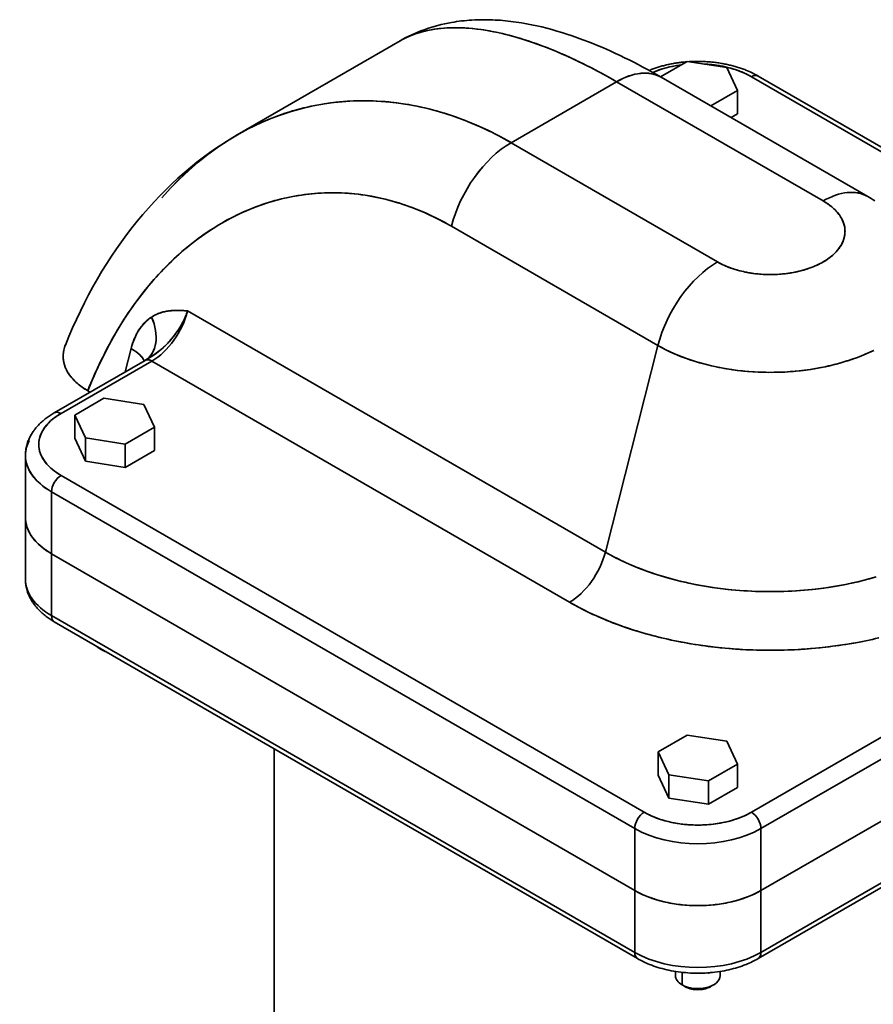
# Model space of a CAD drawing. Header units: inches. Extents: x 4459 to 5646, y 390 to 1656.
# Tile 12 of 13: x 5331 to 5522, y 1435 to 1656. Entities that reach past the tile are written whole.
import ezdxf

# ---------------------------------------------------------------- set-up
doc = ezdxf.new("R2010")
doc.units = ezdxf.units.IN
doc.header["$MEASUREMENT"] = 0

msp = doc.modelspace()

# ---------------------------------------------------------------- linework, layer by layer
at = {"color": 7, "lineweight": 35}
for p, q in [((5416.32, 1651), (5379.81, 1629.92)), ((5521.22, 1616.09), (5474.9, 1642.83)), ((5495.13, 1642.97), (5625.95, 1567.44)), ((5625.95, 1567.44), (5495.13, 1642.97)), ((5627.45, 1567.59), (5496.63, 1643.12)), ((5441.22, 1628.17), (5464.9, 1641.84)), ((5441.22, 1628.17), (5464.9, 1641.84)), ((5464.9, 1641.84), (5511.22, 1615.1)), ((5464.9, 1641.84), (5511.22, 1615.1)), ((5441.22, 1628.17), (5487.54, 1601.43)), ((5487.54, 1601.43), (5441.22, 1628.17)), ((5427.85, 1609.44), (5474.17, 1582.7)), ((5427.85, 1609.44), (5474.17, 1582.7)), ((5368.68, 1590.45), (5462.38, 1536.36)), ((5462.38, 1536.36), (5368.68, 1590.45)), ((5462.38, 1536.36), (5474.17, 1582.7)), ((5474.17, 1582.7), (5462.38, 1536.36)), ((5359.16, 1579.36), (5338.78, 1567.59)), ((5340.28, 1567.44), (5360.66, 1579.21)), ((5360.66, 1579.21), (5340.28, 1567.44)), ((5360.66, 1579.21), (5454.35, 1525.12)), ((5454.35, 1525.12), (5360.66, 1579.21)), ((5340.28, 1553.56), (5471.09, 1478.04)), ((5340.28, 1553.56), (5471.09, 1478.04)), ((5495.13, 1478.04), (5625.95, 1553.56)), ((5495.13, 1478.04), (5625.95, 1553.56)), ((5338.16, 1549.89), (5468.97, 1474.36)), ((5468.97, 1474.36), (5338.16, 1549.89)), ((5497.26, 1474.36), (5628.07, 1549.89)), ((5628.07, 1549.89), (5497.26, 1474.36)), ((5338.16, 1536.01), (5468.97, 1460.48)), ((5468.97, 1460.48), (5338.16, 1536.01)), ((5468.97, 1460.48), (5338.16, 1536.01)), ((5338.16, 1536.01), (5468.97, 1460.48)), ((5497.26, 1460.48), (5628.07, 1536.01)), ((5628.07, 1536.01), (5497.26, 1460.48)), ((5628.07, 1536.01), (5497.26, 1460.48)), ((5497.26, 1460.48), (5628.07, 1536.01)), ((5468.97, 1446.6), (5338.16, 1522.13)), ((5338.16, 1522.13), (5468.97, 1446.6)), ((5628.07, 1522.13), (5497.26, 1446.6)), ((5497.26, 1446.6), (5628.07, 1522.13)), ((5338.78, 1520.75), (5469.59, 1445.23)), ((5496.63, 1445.23), (5627.45, 1520.75)), ((5388.11, 1418.55), (5388.11, 1492.27))]:
    msp.add_line(p, q, dxfattribs=at)
at = {"color": 7, "lineweight": 35, "ltscale": 0.000361}
msp.add_line((5451.3, 1648.65), (5451.28, 1648.65), dxfattribs=at)
at = {"color": 7, "lineweight": 35, "ltscale": 0.173404}
msp.add_line((5480.72, 1646.41), (5474.72, 1642.94), dxfattribs=at)
at = {"color": 7, "lineweight": 35, "ltscale": 0.173304}
for p, q in [((5474.72, 1642.94), (5480.72, 1646.41)), ((5486.03, 1636.41), (5492.04, 1639.87)), ((5492.04, 1639.87), (5486.03, 1636.41))]:
    msp.add_line(p, q, dxfattribs=at)
at = {"color": 7, "lineweight": 35, "ltscale": 0.225725}
for p, q in [((5489.65, 1645.03), (5480.72, 1646.41)), ((5480.72, 1646.41), (5489.65, 1645.03)), ((5358.83, 1569.5), (5349.91, 1570.88)), ((5349.91, 1570.88), (5358.83, 1569.5)), ((5345.77, 1561.96), (5354.69, 1560.58)), ((5354.69, 1560.58), (5345.77, 1561.96)), ((5345.77, 1556.73), (5354.69, 1555.35)), ((5345.77, 1556.73), (5354.69, 1555.35)), ((5489.65, 1493.97), (5480.72, 1495.35)), ((5480.72, 1495.35), (5489.65, 1493.97)), ((5476.58, 1486.43), (5485.5, 1485.05)), ((5485.5, 1485.05), (5476.58, 1486.43)), ((5476.58, 1481.21), (5485.5, 1479.83)), ((5476.58, 1481.21), (5485.5, 1479.83))]:
    msp.add_line(p, q, dxfattribs=at)
at = {"color": 7, "lineweight": 35, "ltscale": 0.141984}
for p, q in [((5492.04, 1639.87), (5489.65, 1645.03)), ((5489.65, 1645.03), (5492.04, 1639.87)), ((5343.38, 1567.11), (5345.77, 1561.96)), ((5345.77, 1561.96), (5343.38, 1567.11)), ((5343.38, 1561.88), (5345.77, 1556.73)), ((5343.38, 1561.88), (5345.77, 1556.73)), ((5492.04, 1488.82), (5489.65, 1493.97)), ((5489.65, 1493.97), (5492.04, 1488.82)), ((5474.19, 1491.58), (5476.58, 1486.43)), ((5476.58, 1486.43), (5474.19, 1491.58)), ((5474.19, 1486.36), (5476.58, 1481.21)), ((5474.19, 1486.36), (5476.58, 1481.21))]:
    msp.add_line(p, q, dxfattribs=at)
at = {"color": 7, "lineweight": 35, "ltscale": 0.13064}
for p, q in [((5492.04, 1634.65), (5492.04, 1639.87)), ((5492.04, 1639.87), (5492.04, 1634.65)), ((5343.38, 1561.88), (5343.38, 1567.11)), ((5343.38, 1567.11), (5343.38, 1561.88)), ((5361.22, 1559.12), (5361.22, 1564.35)), ((5361.22, 1564.35), (5361.22, 1559.12)), ((5345.77, 1556.73), (5345.77, 1561.96)), ((5345.77, 1561.96), (5345.77, 1556.73)), ((5354.69, 1555.35), (5354.69, 1560.58)), ((5354.69, 1560.58), (5354.69, 1555.35)), ((5474.19, 1486.36), (5474.19, 1491.58)), ((5474.19, 1491.58), (5474.19, 1486.36)), ((5492.04, 1483.6), (5492.04, 1488.82)), ((5492.04, 1488.82), (5492.04, 1483.6)), ((5476.58, 1481.21), (5476.58, 1486.43)), ((5476.58, 1486.43), (5476.58, 1481.21)), ((5485.5, 1479.83), (5485.5, 1485.05)), ((5485.5, 1485.05), (5485.5, 1479.83))]:
    msp.add_line(p, q, dxfattribs=at)
at = {"color": 7, "lineweight": 35, "ltscale": 0.042663}
msp.add_line((5490.56, 1633.8), (5492.04, 1634.65), dxfattribs=at)
msp.add_line((5490.56, 1633.8), (5492.04, 1634.65), dxfattribs=at)
at = {"color": 7, "lineweight": 35, "ltscale": 0.017855}
msp.add_line((5368.68, 1590.45), (5367.97, 1590.5), dxfattribs=at)
at = {"color": 7, "lineweight": 35, "ltscale": 0.135831}
msp.add_line((5356, 1582.03), (5354.66, 1576.76), dxfattribs=at)
msp.add_line((5356, 1582.03), (5354.66, 1576.76), dxfattribs=at)
at = {"color": 7, "lineweight": 35, "ltscale": 0.003767}
msp.add_line((5359.16, 1579.36), (5359.29, 1579.44), dxfattribs=at)
at = {"color": 7, "lineweight": 35, "ltscale": 0.000949}
msp.add_line((5359.29, 1579.44), (5359.32, 1579.46), dxfattribs=at)
at = {"color": 7, "lineweight": 35, "ltscale": 0.001032}
msp.add_line((5359.53, 1579.61), (5359.51, 1579.58), dxfattribs=at)
at = {"color": 7, "lineweight": 35, "ltscale": 0.015123}
msp.add_line((5346.82, 1572.24), (5346.3, 1572.54), dxfattribs=at)
msp.add_line((5346.82, 1572.24), (5346.3, 1572.54), dxfattribs=at)
at = {"color": 7, "lineweight": 35, "ltscale": 0.188561}
for p, q in [((5349.91, 1570.88), (5343.38, 1567.11)), ((5343.38, 1567.11), (5349.91, 1570.88))]:
    msp.add_line(p, q, dxfattribs=at)
at = {"color": 7, "lineweight": 35, "ltscale": 0.141983}
for p, q in [((5361.22, 1564.35), (5358.83, 1569.5)), ((5358.83, 1569.5), (5361.22, 1564.35))]:
    msp.add_line(p, q, dxfattribs=at)
at = {"color": 7, "lineweight": 35, "ltscale": 0.188562}
for p, q in [((5354.69, 1560.58), (5361.22, 1564.35)), ((5361.22, 1564.35), (5354.69, 1560.58)), ((5354.69, 1555.35), (5361.22, 1559.12)), ((5354.69, 1555.35), (5361.22, 1559.12)), ((5480.72, 1495.35), (5474.19, 1491.58)), ((5474.19, 1491.58), (5480.72, 1495.35)), ((5485.5, 1485.05), (5492.04, 1488.82)), ((5492.04, 1488.82), (5485.5, 1485.05)), ((5485.5, 1479.83), (5492.04, 1483.6)), ((5485.5, 1479.83), (5492.04, 1483.6))]:
    msp.add_line(p, q, dxfattribs=at)
at = {"color": 7, "lineweight": 35, "ltscale": 0.347009}
for p, q in [((5332.3, 1544.17), (5332.3, 1558.05)), ((5338.16, 1522.13), (5338.16, 1536.01)), ((5338.16, 1536.01), (5338.16, 1522.13))]:
    msp.add_line(p, q, dxfattribs=at)
at = {"color": 7, "lineweight": 35, "ltscale": 0.347012}
for p, q in [((5338.16, 1549.89), (5338.16, 1536.01)), ((5338.16, 1536.01), (5338.16, 1549.89)), ((5332.3, 1530.29), (5332.3, 1544.17)), ((5468.97, 1446.6), (5468.97, 1460.48)), ((5468.97, 1446.6), (5468.97, 1460.48)), ((5497.26, 1446.6), (5497.26, 1460.48)), ((5497.26, 1460.48), (5497.26, 1446.6))]:
    msp.add_line(p, q, dxfattribs=at)
at = {"color": 7, "lineweight": 35, "ltscale": 0.00321}
msp.add_line((5348.76, 1514.86), (5348.76, 1514.99), dxfattribs=at)
msp.add_line((5348.76, 1514.86), (5348.76, 1514.99), dxfattribs=at)
at = {"color": 7, "lineweight": 35, "ltscale": 0.020412}
for p, q in [((5348.76, 1514.86), (5349.47, 1514.45)), ((5349.47, 1514.45), (5348.76, 1514.86))]:
    msp.add_line(p, q, dxfattribs=at)
at = {"color": 7, "lineweight": 35, "ltscale": 0.347011}
for p, q in [((5468.97, 1460.48), (5468.97, 1474.36)), ((5468.97, 1460.48), (5468.97, 1474.36)), ((5497.26, 1474.36), (5497.26, 1460.48)), ((5497.26, 1460.48), (5497.26, 1474.36))]:
    msp.add_line(p, q, dxfattribs=at)
at = {"color": 7, "lineweight": 35, "ltscale": 0.024187}
for p, q in [((5478.11, 1442.34), (5478.11, 1441.38)), ((5488.11, 1442.34), (5488.11, 1441.38))]:
    msp.add_line(p, q, dxfattribs=at)
at = {"color": 7, "lineweight": 35, "ltscale": 0.070277}
msp.add_line((5479.58, 1439.34), (5479.58, 1442.15), dxfattribs=at)
msp.add_line((5479.58, 1439.34), (5479.58, 1442.15), dxfattribs=at)
at = {"color": 7, "lineweight": 35, "ltscale": 0.01142}
for p, q in [((5485.5, 1441.94), (5485.05, 1442.01)), ((5485.05, 1442.01), (5485.5, 1441.94))]:
    msp.add_line(p, q, dxfattribs=at)
at = {"color": 7, "lineweight": 35, "ltscale": 0.005783}
for p, q in [((5485.7, 1442.06), (5485.5, 1441.94)), ((5485.5, 1441.94), (5485.7, 1442.06))]:
    msp.add_line(p, q, dxfattribs=at)
at = {"color": 7, "lineweight": 35, "ltscale": 0.002502}
for p, q in [((5485.5, 1442.04), (5485.5, 1441.94)), ((5485.5, 1441.94), (5485.5, 1442.04))]:
    msp.add_line(p, q, dxfattribs=at)
at = {"color": 7, "lineweight": 35, "ltscale": 0.020414}
for p, q in [((5479.58, 1439.34), (5480.29, 1438.93)), ((5480.29, 1438.93), (5479.58, 1439.34)), ((5486.65, 1439.34), (5485.94, 1438.93))]:
    msp.add_line(p, q, dxfattribs=at)
at = {"color": 7, "lineweight": 35}
for points in [[(5416.25, 1650.96), (5416.75, 1651.24), (5417.26, 1651.5), (5417.77, 1651.76), (5418.3, 1652), (5418.84, 1652.22), (5419.39, 1652.43), (5419.95, 1652.63), (5420.44, 1652.79), (5420.94, 1652.94), (5421.45, 1653.08), (5421.97, 1653.21), (5422.44, 1653.32), (5422.91, 1653.42), (5423.38, 1653.51), (5423.75, 1653.57), (5424.11, 1653.63), (5424.78, 1653.72), (5425.45, 1653.8), (5426.14, 1653.86), (5426.83, 1653.91), (5427.54, 1653.94), (5428.25, 1653.96), (5428.82, 1653.96), (5429.4, 1653.95), (5429.99, 1653.94), (5430.43, 1653.92), (5430.87, 1653.9), (5431.77, 1653.84), (5432.67, 1653.76), (5433.58, 1653.66), (5434.5, 1653.54), (5435.43, 1653.4), (5436.37, 1653.24), (5437.32, 1653.06), (5438.27, 1652.86), (5439.23, 1652.64), (5440.07, 1652.44), (5440.92, 1652.22), (5441.78, 1651.99), (5442.63, 1651.75), (5443.21, 1651.57), (5443.78, 1651.4), (5444.94, 1651.03), (5446.01, 1650.67), (5447.08, 1650.29), (5448.15, 1649.9), (5449.23, 1649.48), (5450.32, 1649.05), (5451.4, 1648.61), (5452.06, 1648.33), (5452.71, 1648.05), (5454.02, 1647.46), (5455.34, 1646.86), (5456.66, 1646.23), (5458.03, 1645.55), (5459.4, 1644.86), (5460.77, 1644.14), (5462.15, 1643.39), (5463.53, 1642.63), (5464.9, 1641.84)], [(5416.32, 1651), (5416.97, 1651.36), (5417.63, 1651.72), (5418.3, 1652.05), (5418.97, 1652.37), (5419.65, 1652.68), (5420.33, 1652.97), (5421.01, 1653.24), (5421.7, 1653.5), (5422.47, 1653.77), (5423.24, 1654.01), (5424.01, 1654.25), (5424.78, 1654.46), (5425.56, 1654.65), (5426.34, 1654.83), (5427.11, 1654.99), (5427.89, 1655.14), (5428.46, 1655.23), (5429.02, 1655.32), (5429.58, 1655.39), (5430.14, 1655.46), (5430.7, 1655.53), (5431.27, 1655.58), (5431.83, 1655.63), (5432.39, 1655.66), (5433.11, 1655.7), (5433.83, 1655.73), (5434.55, 1655.75), (5435.26, 1655.75), (5435.86, 1655.74), (5436.45, 1655.73), (5437.04, 1655.71), (5437.64, 1655.68), (5438.23, 1655.65), (5438.82, 1655.61), (5439.41, 1655.56), (5440, 1655.51), (5440.59, 1655.44), (5441.18, 1655.38), (5441.77, 1655.3), (5442.36, 1655.22), (5442.94, 1655.13), (5443.53, 1655.04), (5444.7, 1654.84), (5445.84, 1654.62), (5446.97, 1654.38), (5448.1, 1654.12), (5449.23, 1653.84), (5450.36, 1653.54), (5451.49, 1653.21), (5452.62, 1652.88), (5453.75, 1652.52), (5454.95, 1652.12), (5456.15, 1651.7), (5457.35, 1651.26), (5458.56, 1650.8), (5459.57, 1650.4), (5460.58, 1649.98), (5461.59, 1649.56), (5462.61, 1649.11), (5463.62, 1648.66), (5464.64, 1648.19), (5465.66, 1647.71), (5466.68, 1647.22), (5467.7, 1646.72), (5468.73, 1646.2), (5469.75, 1645.67), (5470.78, 1645.13), (5471.81, 1644.57), (5472.84, 1644), (5473.87, 1643.43), (5474.9, 1642.84)], [(5480.52, 1646.29), (5480.25, 1646.27), (5479.99, 1646.24), (5479.72, 1646.22), (5479.46, 1646.19), (5479.19, 1646.16), (5478.93, 1646.12), (5478.67, 1646.09), (5478.41, 1646.05), (5478.15, 1646.01), (5477.89, 1645.97), (5477.63, 1645.92), (5477.38, 1645.88), (5477.12, 1645.83), (5476.87, 1645.78), (5476.62, 1645.73), (5476.37, 1645.67), (5476.12, 1645.62), (5475.88, 1645.56), (5475.63, 1645.5), (5475.39, 1645.44), (5475.15, 1645.37), (5474.91, 1645.31), (5474.68, 1645.24), (5474.44, 1645.17), (5474.21, 1645.1), (5473.98, 1645.03), (5473.75, 1644.96), (5473.53, 1644.88), (5473.31, 1644.8), (5473.08, 1644.72), (5472.85, 1644.64), (5472.62, 1644.55), (5472.39, 1644.46), (5472.17, 1644.37)], [(5496.63, 1643.12), (5496.32, 1643.3), (5495.99, 1643.47), (5495.66, 1643.64), (5495.32, 1643.81), (5494.97, 1643.98), (5494.62, 1644.14), (5494.25, 1644.29), (5493.88, 1644.45), (5493.62, 1644.55), (5493.35, 1644.65), (5493.12, 1644.73), (5492.9, 1644.81), (5492.66, 1644.89), (5492.43, 1644.97), (5492.19, 1645.05), (5491.95, 1645.12), (5491.71, 1645.19), (5491.47, 1645.26), (5491.22, 1645.33), (5490.98, 1645.4), (5490.73, 1645.46), (5490.47, 1645.53), (5490.22, 1645.59), (5489.97, 1645.65), (5489.71, 1645.7), (5489.45, 1645.76), (5489.19, 1645.81), (5488.92, 1645.86), (5488.66, 1645.91), (5488.39, 1645.96), (5488.13, 1646), (5487.86, 1646.04), (5487.59, 1646.08), (5487.32, 1646.12), (5487.04, 1646.15), (5486.77, 1646.19), (5486.49, 1646.22), (5486.22, 1646.25), (5485.94, 1646.27), (5485.66, 1646.29), (5485.38, 1646.31), (5485.11, 1646.33), (5484.83, 1646.35), (5484.55, 1646.36), (5484.26, 1646.37), (5483.98, 1646.38), (5483.7, 1646.39), (5483.42, 1646.39), (5483.14, 1646.39), (5482.86, 1646.39), (5482.58, 1646.39), (5482.3, 1646.38), (5482.01, 1646.38), (5481.73, 1646.37), (5481.45, 1646.35), (5481.17, 1646.34)], [(5521.22, 1616.09), (5521.62, 1615.86), (5522.02, 1615.62), (5522.41, 1615.37), (5522.8, 1615.13)], [(5487.54, 1601.43), (5487.93, 1601.21), (5488.34, 1601), (5488.75, 1600.8), (5489.18, 1600.6), (5489.61, 1600.41), (5490.06, 1600.24), (5490.51, 1600.07), (5491.01, 1599.9), (5491.52, 1599.73), (5492.03, 1599.58), (5492.56, 1599.44), (5492.94, 1599.34), (5493.32, 1599.26), (5493.71, 1599.17), (5494, 1599.11), (5494.29, 1599.06), (5494.58, 1599.01), (5494.88, 1598.96), (5495.48, 1598.87), (5496.07, 1598.79), (5496.68, 1598.73), (5497.28, 1598.68), (5497.89, 1598.64), (5498.49, 1598.61), (5499.1, 1598.6), (5499.71, 1598.6), (5500.32, 1598.62), (5500.92, 1598.64), (5501.53, 1598.68), (5502.13, 1598.73), (5502.73, 1598.8), (5503.32, 1598.87), (5503.92, 1598.96), (5504.5, 1599.06), (5504.79, 1599.12), (5505.08, 1599.18), (5505.47, 1599.26), (5505.85, 1599.35), (5506.22, 1599.45), (5506.7, 1599.57), (5507.18, 1599.71), (5507.64, 1599.86), (5508.1, 1600.02), (5508.55, 1600.18), (5509, 1600.36), (5509.43, 1600.54), (5509.88, 1600.74), (5510.32, 1600.95), (5510.54, 1601.06), (5510.75, 1601.17), (5511.03, 1601.33), (5511.3, 1601.48), (5511.57, 1601.64), (5511.9, 1601.85), (5512.22, 1602.06), (5512.52, 1602.28), (5512.82, 1602.5), (5513.1, 1602.73), (5513.38, 1602.97), (5513.64, 1603.21), (5513.9, 1603.45), (5514.14, 1603.7), (5514.36, 1603.96), (5514.58, 1604.21), (5514.78, 1604.48), (5514.97, 1604.74), (5515.06, 1604.88), (5515.15, 1605.02), (5515.23, 1605.15), (5515.31, 1605.29), (5515.42, 1605.5), (5515.52, 1605.7), (5515.62, 1605.92), (5515.71, 1606.13), (5515.8, 1606.39), (5515.88, 1606.65), (5515.96, 1606.91), (5516.01, 1607.17), (5516.06, 1607.43), (5516.09, 1607.7), (5516.11, 1607.96), (5516.12, 1608.23), (5516.12, 1608.5), (5516.1, 1608.76), (5516.07, 1609.03), (5516.03, 1609.27), (5515.98, 1609.51), (5515.92, 1609.75), (5515.85, 1609.99), (5515.77, 1610.23), (5515.68, 1610.46), (5515.59, 1610.67), (5515.5, 1610.88), (5515.39, 1611.09), (5515.28, 1611.3), (5515.2, 1611.44), (5515.11, 1611.57), (5514.94, 1611.84), (5514.75, 1612.1), (5514.55, 1612.36), (5514.34, 1612.61), (5514.12, 1612.85), (5513.88, 1613.1), (5513.64, 1613.34), (5513.38, 1613.57), (5513.15, 1613.77), (5512.91, 1613.96), (5512.66, 1614.16), (5512.4, 1614.35), (5512.22, 1614.47), (5512.05, 1614.59), (5511.68, 1614.83), (5511.3, 1615.06), (5511.22, 1615.1)], [(5368.68, 1590.45), (5368.56, 1590.1), (5368.43, 1589.75), (5368.29, 1589.4), (5368.14, 1589.06), (5367.98, 1588.71), (5367.82, 1588.37), (5367.65, 1588.03), (5367.47, 1587.7), (5367.29, 1587.36), (5367.1, 1587.03), (5366.91, 1586.7), (5366.7, 1586.38), (5366.5, 1586.06), (5366.28, 1585.74), (5366.06, 1585.43), (5365.84, 1585.12), (5365.61, 1584.81), (5365.39, 1584.54), (5365.17, 1584.27), (5364.95, 1584.01), (5364.72, 1583.74), (5364.49, 1583.49), (5364.25, 1583.24), (5364.01, 1582.99), (5363.8, 1582.78), (5363.59, 1582.57), (5363.37, 1582.37), (5363.15, 1582.17), (5363, 1582.04), (5362.85, 1581.91), (5362.7, 1581.78), (5362.55, 1581.66), (5362.25, 1581.41), (5361.95, 1581.18), (5361.65, 1580.95), (5361.34, 1580.74), (5361.04, 1580.53), (5360.74, 1580.33), (5360.43, 1580.13), (5360.21, 1579.99), (5359.99, 1579.85), (5359.69, 1579.67), (5359.11, 1579.33)], [(5360.62, 1589.08), (5360.83, 1589.21), (5361.05, 1589.34), (5361.27, 1589.46), (5361.49, 1589.57), (5361.71, 1589.67), (5361.93, 1589.77), (5362.1, 1589.84), (5362.28, 1589.91), (5362.45, 1589.98), (5362.58, 1590.02), (5362.71, 1590.06), (5362.84, 1590.1), (5362.97, 1590.14), (5363.23, 1590.21), (5363.48, 1590.27), (5363.73, 1590.33), (5363.97, 1590.37), (5364.21, 1590.41), (5364.47, 1590.45), (5364.72, 1590.48), (5364.97, 1590.5), (5365.15, 1590.52), (5365.33, 1590.53), (5365.5, 1590.54), (5365.68, 1590.55), (5365.87, 1590.55), (5366.05, 1590.56), (5366.41, 1590.56), (5366.76, 1590.55), (5367.09, 1590.54), (5367.42, 1590.53), (5367.85, 1590.51), (5368.13, 1590.49), (5368.68, 1590.45)], [(5356, 1582.03), (5356.09, 1582.36), (5356.18, 1582.69), (5356.29, 1583.02), (5356.39, 1583.34), (5356.51, 1583.66), (5356.57, 1583.82), (5356.64, 1583.98), (5356.72, 1584.19), (5356.81, 1584.4), (5356.91, 1584.6), (5357.04, 1584.87), (5357.17, 1585.14), (5357.31, 1585.41), (5357.46, 1585.67), (5357.61, 1585.92), (5357.77, 1586.17), (5357.93, 1586.42), (5358.11, 1586.66), (5358.19, 1586.78), (5358.28, 1586.9), (5358.45, 1587.11), (5358.62, 1587.32), (5358.8, 1587.52), (5358.98, 1587.72), (5359.17, 1587.91), (5359.36, 1588.1), (5359.56, 1588.28), (5359.66, 1588.37), (5359.77, 1588.45), (5359.87, 1588.54), (5359.97, 1588.62), (5360.13, 1588.74), (5360.29, 1588.86), (5360.45, 1588.97), (5360.62, 1589.08)], [(5522.49, 1581.58), (5522.03, 1581.36), (5521.57, 1581.14), (5520.63, 1580.73), (5519.68, 1580.33), (5518.71, 1579.96), (5517.73, 1579.6), (5516.73, 1579.27), (5515.87, 1579), (5515, 1578.75), (5514.13, 1578.51), (5513.24, 1578.29), (5512.45, 1578.1), (5511.66, 1577.93), (5510.86, 1577.77), (5510.26, 1577.65), (5509.65, 1577.54), (5508.49, 1577.35), (5507.32, 1577.19), (5506.15, 1577.04), (5504.97, 1576.92), (5503.79, 1576.83), (5502.6, 1576.75), (5501.42, 1576.7), (5500.23, 1576.68), (5499.04, 1576.67), (5497.85, 1576.69), (5496.66, 1576.73), (5495.48, 1576.79), (5494.29, 1576.88), (5493.11, 1576.99), (5491.94, 1577.12), (5490.77, 1577.28), (5489.6, 1577.46), (5488.44, 1577.66), (5487.3, 1577.89), (5486.17, 1578.13), (5485.05, 1578.41), (5483.93, 1578.7), (5483.38, 1578.86), (5482.83, 1579.02), (5481.92, 1579.3), (5481.02, 1579.61), (5480.13, 1579.92), (5479.26, 1580.26), (5478.39, 1580.61), (5477.54, 1580.98), (5476.67, 1581.38), (5475.82, 1581.8), (5474.98, 1582.24), (5474.17, 1582.7)], [(5474.17, 1582.7), (5474.59, 1582.46), (5475.02, 1582.22), (5475.45, 1581.99), (5475.9, 1581.76), (5476.79, 1581.32), (5477.71, 1580.91), (5478.65, 1580.5), (5479.61, 1580.12), (5480.58, 1579.76), (5481.57, 1579.42), (5482.57, 1579.1), (5483.49, 1578.83), (5484.41, 1578.57), (5485.35, 1578.33), (5486.29, 1578.11), (5487.25, 1577.9), (5487.84, 1577.78), (5488.44, 1577.66), (5489.05, 1577.55), (5489.66, 1577.45), (5490.88, 1577.26), (5492.11, 1577.1), (5493.34, 1576.97), (5494.58, 1576.86), (5495.83, 1576.77), (5497.08, 1576.71), (5498.33, 1576.68), (5499.59, 1576.67), (5500.84, 1576.69), (5502.09, 1576.73), (5503.34, 1576.8), (5504.59, 1576.89), (5505.83, 1577.01), (5507.06, 1577.15), (5508.29, 1577.32), (5509.51, 1577.52), (5510.11, 1577.62), (5510.72, 1577.74), (5511.72, 1577.94), (5512.71, 1578.16), (5513.69, 1578.4), (5514.66, 1578.66), (5515.62, 1578.93), (5516.57, 1579.22), (5517.11, 1579.4), (5517.64, 1579.58), (5518.17, 1579.76), (5518.69, 1579.95), (5519.47, 1580.25), (5520.23, 1580.56), (5520.99, 1580.88), (5521.73, 1581.22), (5522.56, 1581.61)], [(5360.66, 1579.21), (5360.54, 1579.28), (5360.42, 1579.33), (5360.36, 1579.36), (5360.3, 1579.39), (5360.24, 1579.41), (5360.18, 1579.43), (5360.08, 1579.45), (5359.98, 1579.48), (5359.88, 1579.49), (5359.79, 1579.5), (5359.69, 1579.5), (5359.6, 1579.5), (5359.5, 1579.48), (5359.41, 1579.46), (5359.32, 1579.44), (5359.24, 1579.4), (5359.16, 1579.36)], [(5338.78, 1567.59), (5338.55, 1567.46), (5338.32, 1567.32), (5338.09, 1567.17), (5337.86, 1567.03), (5337.64, 1566.88), (5337.42, 1566.72), (5337.2, 1566.57), (5336.98, 1566.4), (5336.74, 1566.22), (5336.5, 1566.03), (5336.27, 1565.83), (5336.04, 1565.63), (5335.87, 1565.48), (5335.71, 1565.33), (5335.55, 1565.17), (5335.39, 1565.02), (5335.23, 1564.85), (5335.08, 1564.69), (5334.93, 1564.52), (5334.78, 1564.35), (5334.65, 1564.2), (5334.52, 1564.04), (5334.39, 1563.88), (5334.27, 1563.71), (5334.15, 1563.55), (5334.03, 1563.38), (5333.92, 1563.21), (5333.8, 1563.04), (5333.66, 1562.8), (5333.52, 1562.57), (5333.41, 1562.37), (5333.31, 1562.17), (5333.21, 1561.98), (5333.12, 1561.77), (5333.03, 1561.57), (5332.95, 1561.37), (5332.87, 1561.16), (5332.79, 1560.95), (5332.74, 1560.81), (5332.7, 1560.67), (5332.66, 1560.53), (5332.62, 1560.39), (5332.58, 1560.25), (5332.54, 1560.1), (5332.51, 1559.96), (5332.48, 1559.82), (5332.44, 1559.64), (5332.41, 1559.46), (5332.39, 1559.28), (5332.36, 1559.11), (5332.34, 1558.93), (5332.33, 1558.76), (5332.31, 1558.58), (5332.31, 1558.41), (5332.3, 1558.23), (5332.3, 1558.05)], [(5332.68, 1541.92), (5332.76, 1541.7), (5332.85, 1541.48), (5332.95, 1541.26), (5333.05, 1541.04), (5333.16, 1540.82), (5333.28, 1540.61), (5333.4, 1540.39), (5333.53, 1540.18), (5333.67, 1539.97), (5333.82, 1539.75)], [(5333.82, 1539.75), (5333.95, 1539.58), (5334.08, 1539.41), (5334.22, 1539.24), (5334.36, 1539.07), (5334.46, 1538.95), (5334.56, 1538.84), (5334.76, 1538.62), (5334.98, 1538.4), (5335.2, 1538.18), (5335.43, 1537.97), (5335.67, 1537.76)], [(5523.13, 1530.8), (5521.63, 1530.38), (5520.11, 1529.98), (5518.96, 1529.71), (5517.8, 1529.45), (5516.64, 1529.2), (5515.76, 1529.03), (5514.88, 1528.87), (5513.12, 1528.57), (5511.34, 1528.31), (5509.55, 1528.09), (5507.75, 1527.9), (5505.95, 1527.75), (5504.17, 1527.64), (5502.38, 1527.56), (5500.59, 1527.52), (5498.79, 1527.51), (5497, 1527.54), (5495.21, 1527.61), (5493.42, 1527.71), (5491.64, 1527.84), (5489.86, 1528.01), (5488.09, 1528.22), (5486.33, 1528.46), (5484.58, 1528.74), (5482.84, 1529.06), (5481.11, 1529.41), (5480.25, 1529.6), (5479.4, 1529.8), (5478.26, 1530.08), (5477.14, 1530.37), (5476.02, 1530.69), (5474.56, 1531.12), (5473.12, 1531.59), (5471.7, 1532.08), (5470.3, 1532.61), (5468.91, 1533.16), (5467.55, 1533.74), (5466.22, 1534.35), (5464.91, 1534.99), (5464.26, 1535.32), (5463.62, 1535.66), (5463, 1536.01), (5462.38, 1536.36)], [(5462.38, 1536.36), (5463.43, 1535.77), (5464.51, 1535.19), (5465.62, 1534.64), (5466.74, 1534.11), (5467.88, 1533.6), (5468.85, 1533.19), (5469.83, 1532.79), (5470.82, 1532.41), (5471.57, 1532.13), (5472.33, 1531.86), (5473.86, 1531.35), (5475.41, 1530.87), (5476.99, 1530.42), (5478.58, 1530), (5480.19, 1529.62), (5481.81, 1529.26), (5483.45, 1528.94), (5484.33, 1528.79), (5485.22, 1528.64), (5487.01, 1528.37), (5488.81, 1528.13), (5490.62, 1527.94), (5492.43, 1527.78), (5494.25, 1527.66), (5496.08, 1527.57), (5497.91, 1527.52), (5499.74, 1527.51), (5501.57, 1527.54), (5503.4, 1527.6), (5505.22, 1527.7), (5507.04, 1527.84), (5508.85, 1528.01), (5510.66, 1528.22), (5512.43, 1528.47), (5514.2, 1528.75), (5515.95, 1529.06), (5516.82, 1529.24), (5517.68, 1529.42), (5519.06, 1529.73), (5520.43, 1530.06), (5521.78, 1530.42), (5523.12, 1530.8)], [(5338.78, 1520.75), (5338.55, 1520.89), (5338.32, 1521.03), (5338.09, 1521.17), (5337.86, 1521.32), (5337.64, 1521.47), (5337.42, 1521.62), (5337.2, 1521.78), (5336.98, 1521.94), (5336.74, 1522.13), (5336.5, 1522.32), (5336.27, 1522.51), (5336.04, 1522.71), (5335.87, 1522.86), (5335.71, 1523.02), (5335.55, 1523.17), (5335.39, 1523.33), (5335.23, 1523.49), (5335.08, 1523.66), (5334.93, 1523.82), (5334.78, 1523.99), (5334.65, 1524.15), (5334.52, 1524.31), (5334.39, 1524.47), (5334.27, 1524.63), (5334.15, 1524.8), (5334.03, 1524.96), (5333.92, 1525.13), (5333.8, 1525.31), (5333.66, 1525.54), (5333.52, 1525.78), (5333.41, 1525.98), (5333.31, 1526.17), (5333.21, 1526.37), (5333.12, 1526.57), (5333.03, 1526.78), (5332.95, 1526.98), (5332.87, 1527.19), (5332.79, 1527.4), (5332.74, 1527.54), (5332.7, 1527.68), (5332.66, 1527.82), (5332.62, 1527.96), (5332.58, 1528.1), (5332.54, 1528.24), (5332.51, 1528.39), (5332.48, 1528.53), (5332.44, 1528.71), (5332.41, 1528.89), (5332.39, 1529.06), (5332.36, 1529.24), (5332.34, 1529.41), (5332.33, 1529.59), (5332.31, 1529.77), (5332.31, 1529.94), (5332.3, 1530.12), (5332.3, 1530.29)], [(5523.65, 1517.13), (5521.51, 1516.64), (5519.35, 1516.21), (5517.18, 1515.82), (5515, 1515.48), (5512.8, 1515.18), (5510.59, 1514.93), (5508.37, 1514.72), (5506.13, 1514.56), (5503.88, 1514.44), (5501.63, 1514.37), (5499.38, 1514.35), (5497.12, 1514.37), (5494.87, 1514.44), (5492.62, 1514.56), (5490.38, 1514.72), (5488.15, 1514.93), (5485.92, 1515.18), (5483.71, 1515.48), (5481.5, 1515.83), (5479.32, 1516.22), (5477.15, 1516.66), (5476.07, 1516.9), (5475, 1517.15), (5472.98, 1517.66), (5470.98, 1518.21), (5469.01, 1518.8), (5467.06, 1519.44), (5466.09, 1519.77), (5465.14, 1520.12), (5463.52, 1520.74), (5461.92, 1521.39), (5460.35, 1522.07), (5458.8, 1522.78), (5457.29, 1523.53), (5455.8, 1524.31), (5454.35, 1525.12)], [(5469.59, 1445.23), (5469.9, 1445.05), (5470.22, 1444.88), (5470.55, 1444.71), (5470.88, 1444.55), (5471.23, 1444.38), (5471.58, 1444.23), (5471.93, 1444.07), (5472.3, 1443.92), (5472.55, 1443.82), (5472.81, 1443.72), (5473.26, 1443.56), (5473.72, 1443.4), (5474.18, 1443.25), (5474.66, 1443.11), (5475.14, 1442.98), (5475.63, 1442.85), (5476.13, 1442.73), (5476.64, 1442.62), (5477.15, 1442.51), (5477.68, 1442.42), (5478.2, 1442.33), (5478.73, 1442.25), (5479.27, 1442.18), (5479.81, 1442.12), (5480.36, 1442.07), (5480.9, 1442.03), (5481.45, 1441.99), (5482.01, 1441.97), (5482.56, 1441.96), (5483.11, 1441.95), (5483.67, 1441.96), (5484.22, 1441.97), (5484.77, 1441.99), (5485.32, 1442.03), (5485.87, 1442.07), (5486.42, 1442.12), (5486.96, 1442.18), (5487.49, 1442.25), (5488.03, 1442.33), (5488.55, 1442.42), (5489.07, 1442.51), (5489.59, 1442.62), (5490.09, 1442.73), (5490.59, 1442.85), (5491.09, 1442.98), (5491.57, 1443.11), (5492.04, 1443.25), (5492.51, 1443.4), (5492.97, 1443.56), (5493.42, 1443.72), (5493.67, 1443.82), (5493.93, 1443.92), (5494.29, 1444.07), (5494.65, 1444.23), (5495, 1444.38), (5495.34, 1444.55), (5495.68, 1444.71), (5496, 1444.88), (5496.32, 1445.05), (5496.63, 1445.23)]]:
    msp.add_lwpolyline(points, dxfattribs=at)
for centre, radius, start, end in [((5426.34, 1633.55), 20.12, 108.9489, 119.8694), ((5481.65, 1623.45), 22.23, 105.4223, 111.8289), ((5482.55, 1620.29), 25.51, 100.2083, 105.4705), ((5482.91, 1618.39), 27.44, 97.5213, 100.2526), ((5483.14, 1616.97), 28.87, 84.0306, 87.1061), ((5483.23, 1617.88), 27.96, 78.2273, 87.1612), ((5483.23, 1617.78), 28.05, 81.2524, 84.036), ((5483.53, 1619.61), 26.2, 76.0103, 81.2951), ((5484.3, 1622.61), 23.11, 69.6084, 76.0675), ((5480.89, 1625.45), 20.09, 111.9235, 113.1424), ((5485.31, 1625.4), 20.13, 65.8459, 69.5375), ((5486.4, 1627.78), 17.52, 60.0958, 65.9026), ((5408.15, 1581.55), 56.04, 99.4179, 113.5873), ((5401.11, 1569.18), 47.77, 93.8906, 101.0954), ((5401.13, 1568.86), 48.09, 86.6857, 93.8817), ((5401.04, 1567.41), 49.54, 79.6027, 86.6777), ((5400.57, 1564.9), 52.09, 72.7407, 79.597), ((5401.86, 1566.64), 50.42, 108.2111, 115.1085), ((5401.27, 1568.41), 48.55, 101.1037, 108.2046), ((5399.49, 1561.43), 55.73, 66.1742, 72.7378), ((5503.92, 1602.43), 14.62, 54.9123, 60.0755), ((5505.17, 1604.2), 12.46, 49.2152, 54.9261), ((5403.11, 1563.99), 53.35, 115.1127, 121.7288), ((5397.6, 1557.15), 60.41, 59.9489, 66.1738), ((5507.04, 1606.28), 9.66, 36.0197, 49.5575), ((5509.16, 1607.81), 7.05, 19.346, 36.0534), ((5510.37, 1608.25), 5.76, 0.0759, 19.1979), ((5405.18, 1560.64), 57.29, 121.73, 128.0135), ((5510.36, 1608.28), 5.76, 340.6897, 359.803), ((5408.17, 1556.81), 62.16, 128.0124, 133.9407), ((5509.15, 1608.73), 7.06, 323.8478, 340.5417), ((5504.52, 1613.17), 13.52, 299.6405, 310.4657), ((5507.02, 1610.27), 9.68, 310.3609, 323.8821), ((5412.12, 1552.7), 67.85, 133.9377, 139.5093), ((5495.99, 1616.1), 16.93, 240.0604, 244.7155), ((5497.47, 1619.34), 20.49, 244.8309, 253.0214), ((5502.22, 1617.15), 18.11, 290.8426, 299.7427), ((5498.48, 1622.42), 23.73, 252.8728, 256.5908), ((5498.96, 1624.43), 25.79, 256.5846, 260.0907), ((5499.21, 1625.87), 27.26, 260.0826, 263.4645), ((5499.36, 1627.22), 28.62, 263.4709, 270.0172), ((5499.39, 1627.23), 28.63, 269.9644, 276.5084), ((5499.66, 1625.11), 26.49, 276.4533, 283.3468), ((5500.55, 1621.45), 22.73, 283.2821, 290.9234), ((5416.99, 1548.54), 74.26, 139.505, 144.7345), ((5422.65, 1544.53), 81.2, 144.7293, 149.6424), ((5365.45, 1581.5), 8.99, 102.9686, 122.5092), ((5365.85, 1579.91), 10.63, 96.7997, 103.1231), ((5366.12, 1577.61), 12.94, 92.3939, 96.7995), ((5366.28, 1573.85), 16.71, 89.4169, 92.4), ((5366.21, 1566.89), 23.67, 87.5116, 89.4177), ((5365.48, 1550.28), 40.3, 86.4608, 87.5097), ((5351.12, 1596.55), 18.6, 334.7981, 340.8561), ((5366.68, 1580.44), 10.6, 135.8815, 147.2358), ((5365.37, 1581.71), 8.77, 122.8263, 135.9222), ((5349.66, 1597.22), 20.2, 329.0561, 334.8412), ((5428.93, 1540.84), 88.47, 149.6369, 154.2658), ((5368.51, 1579.24), 12.79, 147.1837, 157.0824), ((5349.24, 1597.46), 20.68, 322.8662, 329.0706), ((5370.59, 1578.35), 15.05, 157.0281, 165.8486), ((5350.31, 1596.52), 19.26, 306.2614, 317.6161), ((5349.58, 1597.2), 20.25, 317.5955, 322.8894), ((5347.58, 1580.2), 6.83, 158.0552, 177.0203), ((5347.32, 1580.24), 6.56, 167.5237, 177.2373), ((5347.88, 1580.11), 7.14, 158.285, 167.495), ((5348.45, 1599.12), 22.46, 301.9202, 306.1541), ((5347.24, 1580.26), 6.48, 177.3603, 197.1982), ((5347.15, 1580.25), 6.39, 177.2747, 187.231), ((5347.37, 1580.28), 6.61, 187.2703, 197.093), ((5435.57, 1537.63), 95.86, 154.2601, 158.6407), ((5333.98, 1622.4), 49.87, 300.5049, 301.8948), ((5358.65, 1580.56), 1.29, 301.4977, 314.0367), ((5347.97, 1580.47), 7.24, 197.1194, 206.3035), ((5348.91, 1580.94), 8.29, 206.3153, 214.713), ((5350.13, 1581.79), 9.78, 214.7135, 222.3003), ((5351.56, 1583.08), 11.7, 222.2886, 228.972), ((5353.08, 1584.83), 14.02, 228.9573, 234.8449), ((5354.64, 1587.03), 16.72, 234.8315, 240.0836), ((5344.55, 1558.45), 9.85, 131.4286, 142.8381), ((5346.17, 1556.69), 12.25, 126.506, 131.6494), ((5347.53, 1554.83), 14.55, 119.8805, 126.4536), ((5342.74, 1559.83), 7.58, 142.8638, 154.9573), ((5341.17, 1560.48), 5.87, 162.4313, 176.5421), ((5341.77, 1560.3), 6.5, 155.1299, 162.5097), ((5340.97, 1560.5), 5.67, 176.635, 186.2218), ((5341.21, 1560.53), 5.91, 186.2738, 197.1443), ((5341.91, 1560.76), 6.65, 197.2154, 208.6891), ((5343.19, 1561.47), 8.11, 208.7483, 220.0552), ((5345, 1563), 10.49, 220.0772, 230.6515), ((5347.19, 1565.66), 13.93, 230.6338, 240.256), ((5339.02, 1544.18), 6.72, 180.0177, 189.7151), ((5339.17, 1544.19), 6.88, 180.1375, 199.2678), ((5339.4, 1544.24), 7.11, 189.7457, 199.0881), ((5340.13, 1544.5), 7.88, 199.1067, 207.8232), ((5341.17, 1545.05), 9.06, 207.8285, 215.7723), ((5342.45, 1545.97), 10.64, 215.7673, 222.9055), ((5343.89, 1547.3), 12.59, 222.8947, 229.2722), ((5345.39, 1549.04), 14.89, 229.2589, 234.9611), ((5346.14, 1550.01), 16.12, 229.4961, 240.3213), ((5346.87, 1551.15), 17.47, 234.9476, 240.0736), ((5486.52, 1580.97), 64.45, 240.0608, 244.7096), ((5490.4, 1589.15), 73.51, 244.6978, 248.9559), ((5493.6, 1597.43), 82.39, 248.9458, 252.8916), ((5496.05, 1605.33), 90.66, 252.8826, 256.584), ((5497.74, 1612.38), 97.9, 256.5759, 260.0917), ((5501, 1612.41), 97.94, 279.9038, 283.418), ((5350.66, 1518.22), 3.85, 226.1699, 240.5264), ((5350.66, 1518.22), 3.85, 226.1699, 240.5264), ((5351.54, 1519.73), 5.61, 240.3552, 251.4257), ((5351.54, 1519.73), 5.61, 240.3552, 251.4257), ((5498.76, 1618.11), 103.73, 260.0843, 263.4665), ((5499.24, 1622.17), 107.82, 263.4596, 266.7552), ((5499.37, 1624.28), 109.93, 266.7486, 270.0015), ((5499.38, 1624.27), 109.92, 269.9949, 273.248), ((5499.51, 1622.17), 107.82, 273.2415, 276.5369), ((5499.99, 1618.14), 103.75, 276.53, 279.9112), ((5351.73, 1518.43), 4.57, 240.4365, 252.7055), ((5351.62, 1518.2), 4.32, 240.2202, 249.1226), ((5351.92, 1518.96), 5.14, 248.9288, 252.3222), ((5479.83, 1493.23), 17.52, 240.0958, 245.9026), ((5480.91, 1495.6), 20.13, 245.8459, 249.5375), ((5486.12, 1493.77), 18.13, 291.749, 299.8191), ((5481.92, 1498.4), 23.11, 249.6084, 256.0675), ((5482.7, 1501.39), 26.2, 256.0103, 261.2951), ((5483.02, 1503.26), 28.09, 258.244, 268.0122), ((5483, 1503.22), 28.05, 261.2524, 264.036), ((5483.1, 1504.21), 29.05, 264.0398, 268.8925), ((5483.11, 1504.57), 29.41, 268.8763, 272.0755), ((5483.13, 1504.16), 28.99, 272.0662, 275.8299), ((5483.27, 1502.93), 27.76, 275.8128, 280.2373), ((5483.68, 1500.72), 25.51, 280.2083, 285.4705), ((5484.57, 1497.56), 22.23, 285.4223, 291.8289), ((5479.07, 1478.02), 20.24, 240.0609, 244.708), ((5479.7, 1479.23), 21.61, 240.2202, 249.1226), ((5480.29, 1480.59), 23.09, 244.6966, 248.9536), ((5486.52, 1479.23), 21.61, 290.8774, 299.7798), ((5485.93, 1480.59), 23.09, 291.0464, 295.3034), ((5487.15, 1478.02), 20.24, 295.292, 299.9391), ((5481.3, 1483.2), 25.88, 248.9435, 252.8886), ((5481.71, 1484.38), 27.13, 249.0412, 256.6882), ((5482.07, 1485.68), 28.48, 252.8796, 256.5806), ((5482.6, 1487.89), 30.75, 256.5725, 260.0885), ((5482.78, 1488.76), 31.64, 256.6233, 263.5252), ((5482.92, 1489.69), 32.58, 260.0811, 263.4642), ((5483.07, 1490.97), 33.86, 263.4574, 266.7546), ((5483.1, 1491.27), 34.17, 263.4699, 270.0261), ((5483.11, 1491.62), 34.52, 266.7481, 270.0032), ((5483.13, 1491.27), 34.17, 269.9739, 276.5301), ((5483.12, 1491.62), 34.52, 269.9968, 273.2519), ((5483.16, 1490.97), 33.86, 273.2453, 276.5426), ((5483.45, 1488.76), 31.64, 276.4748, 283.3767), ((5483.31, 1489.69), 32.58, 276.5358, 279.9189), ((5483.63, 1487.89), 30.75, 279.9115, 283.4275), ((5484.52, 1484.38), 27.13, 283.3118, 290.9588), ((5484.16, 1485.68), 28.48, 283.4194, 287.1204), ((5484.93, 1483.2), 25.88, 287.1114, 291.0565), ((5482.43, 1442.68), 4.32, 240.2202, 249.1226), ((5482.83, 1443.71), 5.43, 249.0412, 256.6882), ((5483.05, 1444.58), 6.33, 256.6233, 263.5252), ((5483.11, 1445.08), 6.83, 263.4699, 270.0261), ((5483.12, 1445.08), 6.83, 269.9739, 276.5301), ((5483.18, 1444.58), 6.33, 276.4748, 283.3767), ((5483.39, 1443.71), 5.43, 283.3118, 290.9588), ((5483.8, 1442.68), 4.32, 290.8774, 299.7798)]:
    msp.add_arc(centre, radius, start, end, dxfattribs=at)
for centre, major_axis, ratio, start_param, end_param in [((5489.95, 1560.21), (76.44, -88.79), 0.393364, 2.81683, 2.986897), ((5491.09, 1557.45), (77.57, -91.61), 0.391542, 2.654416, 2.823196), ((5491.45, 1555.03), (78.12, -94.04), 0.393593, 2.493022, 2.660344), ((5490.64, 1553.84), (77.94, -95.18), 0.400479, 2.326778, 2.492919), ((5483.11, 1636.03), (17, 0), 0.577356, 1.795863, 2.20834), ((5483.08, 1636), (17.04, 0.02), 0.57756, 0.783995, 1.219212), ((5419.31, 1525.71), (22.17, -110.79), 0.701431, 2.589105, 3.636841), ((5464.9, 1625.51), (-10, -17.32), 0.57735, 3.141558, 3.926991), ((5464.9, 1625.52), (-10, -17.32), 0.577374, 3.141652, 3.927058), ((5495.13, 1640.52), (-1.5, -2.6), 0.57735, 3.141593, 3.926991), ((5495.13, 1640.52), (-1.5, -2.6), 0.57735, 3.141584, 3.926991), ((5418.76, 1530.36), (22.01, -106.05), 0.716116, 2.933058, 3.112328), ((5419.36, 1531.54), (23.36, -104.71), 0.717308, 2.740324, 2.921599), ((5420.26, 1532.36), (24.9, -103.7), 0.714419, 2.545769, 2.728516), ((5419.36, 1525.64), (22.25, -110.85), 0.701285, 3.291801, 3.464678), ((5424.45, 1519.74), (22.38, -118.48), 0.757441, 3.400975, 4.015804), ((5405.94, 1523.31), (9.82, -93.38), 0.713061, 2.663553, 4.083938), ((5441.22, 1611.84), (-10, -17.32), 0.57735, 3.926991, 5.166175), ((5441.22, 1611.84), (-10, -17.32), 0.577357, 3.926994, 5.166164), ((5421.83, 1521.07), (25.85, -115.2), 0.68992, 3.442528, 3.610133), ((5511.22, 1598.78), (-10, -17.32), 0.577374, 3.14158, 3.927058), ((5511.22, 1598.77), (-10, -17.32), 0.57735, 3.141558, 3.926991), ((5487.54, 1585.1), (-10, -17.32), 0.577358, 3.926995, 5.166165), ((5487.54, 1585.1), (-10, -17.32), 0.57735, 3.926991, 5.166175), ((5360.66, 1589.01), (-6, -10.39), 0.57735, 0.785398, 2.024582), ((5360.66, 1589.01), (-6, -10.39), 0.57735, 0.785398, 2.024582), ((5353.93, 1587.88), (5.39, -8.42), 0.650115, 6.26334, 7.591743), ((5353.93, 1587.88), (5.39, -8.42), 0.650115, 6.283173, 7.591738), ((5349.32, 1580.82), (9.68, -2.46), 0.35805, 0.234972, 0.904815), ((5349.31, 1580.82), (9.69, -2.47), 0.357929, 0.234779, 0.9042), ((5360.66, 1576.76), (1.5, -2.6), 0.57735, 2.356194, 3.141593), ((5360.37, 1580.5), (19.61, 0.37), 0.568793, 3.30269, 3.501776), ((5360.15, 1580.27), (19.38, 0.09), 0.56687, 3.51078, 3.71277), ((5360.11, 1579.95), (19.29, -0.19), 0.55665, 3.717876, 3.920082), ((5340.28, 1564.99), (1.5, -2.6), 0.57735, 2.356194, 3.141593), ((5340.28, 1564.99), (1.5, -2.6), 0.57735, 2.356194, 3.141602), ((5352.34, 1560.48), (17.05, -0.02), 0.577138, 2.357966, 2.793182), ((5351.89, 1560.54), (16.59, 0.05), 0.584123, 2.786148, 3.076118), ((5352.3, 1558.05), (20, 0), 0.57735, 2.845501, 3.926991), ((5352.31, 1560.5), (17.01, 0), 0.577275, 3.078493, 3.926759), ((5352.3, 1558.05), (20, 0), 0.57735, 3.141593, 3.926991), ((5340.28, 1551.11), (-1.5, -2.6), 0.57735, 3.926991, 5.497787), ((5340.28, 1551.11), (-1.5, -2.6), 0.57735, 3.926991, 5.497787), ((5352.3, 1544.17), (20, 0), 0.57735, 3.141593, 3.926991), ((5352.3, 1544.17), (20, 0), 0.57735, 3.141593, 3.926991), ((5454.35, 1534.92), (-6, -10.39), 0.577356, 0.785401, 2.024571), ((5454.35, 1534.92), (-6, -10.39), 0.57735, 0.785398, 2.024582), ((5352.3, 1530.29), (20, 0), 0.57735, 3.141593, 3.926991), ((5352.3, 1530.29), (20, 0), 0.57735, 3.141593, 3.926991), ((5340.28, 1523.35), (-1.5, -2.6), 0.57735, 5.497787, 6.283176), ((5340.28, 1523.35), (-1.5, -2.6), 0.57735, 5.497787, 6.283185), ((5471.09, 1475.59), (-1.5, -2.6), 0.57735, 3.926991, 5.497787), ((5471.09, 1475.59), (-1.5, -2.6), 0.57735, 3.926991, 5.497787), ((5483.15, 1485), (17.04, 0.02), 0.57756, 3.925587, 4.360803), ((5483.11, 1484.98), (17, 0), 0.577425, 4.649615, 5.497881), ((5495.13, 1475.59), (1.5, -2.6), 0.57735, 0.785398, 2.356194), ((5495.13, 1475.59), (1.5, -2.6), 0.57735, 0.785398, 2.356194), ((5483.11, 1482.53), (20, 0), 0.57735, 3.926991, 5.497787), ((5483.11, 1482.53), (20, 0), 0.57735, 3.926991, 5.497787), ((5483.11, 1468.65), (20, 0), 0.57735, 3.926991, 5.497787), ((5483.11, 1468.65), (20, 0), 0.57735, 3.926991, 5.497787), ((5471.09, 1447.83), (-1.5, -2.6), 0.57735, 5.497787, 6.283185), ((5483.11, 1454.77), (20, 0), 0.57735, 3.926991, 5.497787), ((5471.09, 1447.83), (-1.5, -2.6), 0.57735, 5.497787, 6.283176), ((5483.11, 1454.77), (20, 0), 0.57735, 3.926991, 5.497787), ((5495.13, 1447.83), (1.5, -2.6), 0.57735, 0.000009, 0.785398), ((5495.13, 1447.83), (1.5, -2.6), 0.57735, 6.283185, 7.068583), ((5483.11, 1441.38), (5, 0), 0.57735, 3.141593, 3.926991), ((5483.11, 1441.38), (5, 0), 0.57735, 3.141593, 3.926991), ((5483.11, 1441.38), (5, 0), 0.57735, 3.926991, 6.283185), ((5483.11, 1441.38), (5, 0), 0.57735, 3.926991, 6.283185), ((5483.11, 1440.56), (4, 0), 0.57735, 3.926991, 5.497787)]:
    msp.add_ellipse(centre, major_axis=major_axis, ratio=ratio, start_param=start_param, end_param=end_param, dxfattribs=at)

doc.saveas('drawing.dxf')
